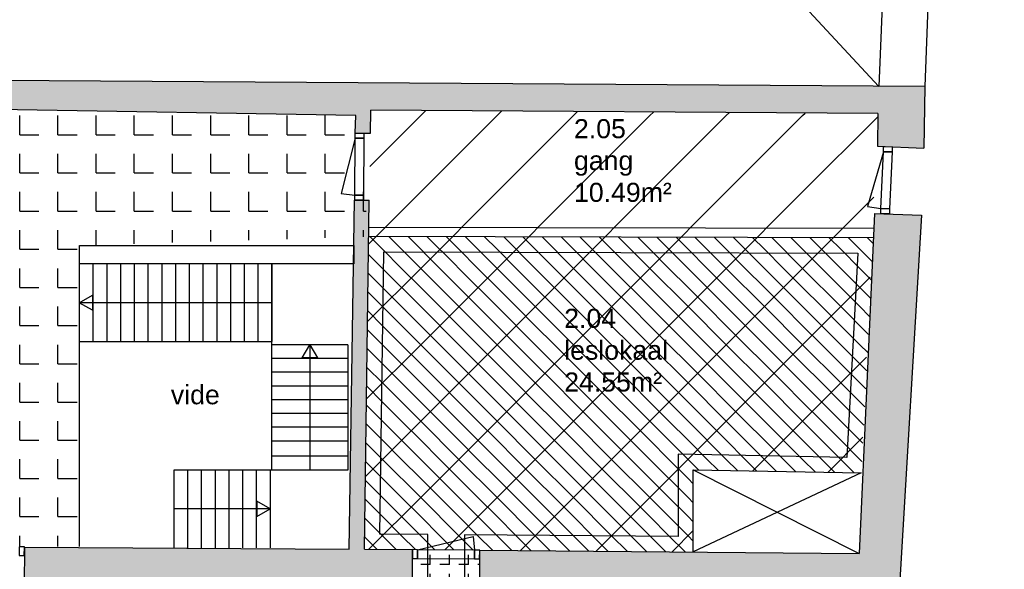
# Model space of a CAD drawing. Extents: x -9.8 to 14.6, y -7 to 44.3.
# Tile 4 of 5: x 1.7 to 14.6, y 3.1 to 10.3. Entities that reach past the tile are written whole.
import ezdxf
from ezdxf.enums import TextEntityAlignment as Align

# ---------------------------------------------------------------- set-up
doc = ezdxf.new("R2010")
doc.units = 0
doc.linetypes.add('STRICHPUNKT', pattern=[25.4, 12.7, -6.35, 0, -6.35])
doc.linetypes.add('VERDECKT', pattern=[9.525, 6.35, -3.175])
for name, color, linetype in [('XR$1$STANDARD', 7, 'CONTINUOUS'), ('XR$2$STANDARD', 7, 'CONTINUOUS'), ('XR$3$STANDARD', 7, 'CONTINUOUS'), ('XR$4$STANDARD', 7, 'CONTINUOUS')]:
    doc.layers.add(name, color=color, linetype=linetype)
doc.styles.add('ARIAL', font='ARIAL.TTF')

# ---------------------------------------------------------------- blocks, each defined once
blk = doc.blocks.new('PATROON_1')
at = {"layer": 'XR$3$STANDARD', "color": 7, "linetype": 'ByBlock'}
for p, q in [((7, 9), (7.067, 9.067)), ((8, 9), (8.061, 9.061)), ((9, 9), (9.054, 9.054)), ((10, 9), (10.047, 9.047)), ((11, 9), (11.041, 9.041)), ((12, 9), (12.034, 9.034)), ((6.721, 8.721), (7, 9)), ((7, 8), (8, 9)), ((8, 8), (9, 9)), ((9, 8), (10, 9)), ((10, 8), (11, 9)), ((11, 8), (12, 9)), ((12, 8), (12.981, 8.981)), ((6.336, 8.336), (6.721, 8.721)), ((6.321, 7.321), (7, 8)), ((7, 7), (8, 8)), ((8, 7), (9, 8)), ((9, 7), (10, 8)), ((10, 7), (11, 8)), ((11, 7), (12, 8)), ((12, 7), (12.933, 7.933)), ((6.307, 6.307), (7, 7)), ((7, 6), (8, 7)), ((8, 6), (9, 7)), ((9, 6), (10, 7)), ((10, 6), (11, 7)), ((11, 6), (12, 7)), ((12, 6), (12.885, 6.885)), ((6.292, 5.292), (7, 6)), ((7, 5), (8, 6)), ((8, 5), (9, 6)), ((9, 5), (10, 6)), ((10, 5), (11, 6)), ((11, 5), (12, 6)), ((12, 5), (12.837, 5.837)), ((6.277, 4.277), (7, 5)), ((7, 4), (8, 5)), ((8, 4), (9, 5)), ((9, 4), (10, 5)), ((10, 4), (11, 5)), ((11.348, 4.348), (12, 5)), ((12.33, 4.33), (12.789, 4.789)), ((6.323, 3.323), (7, 4)), ((7.315, 3.315), (8, 4)), ((8.307, 3.307), (9, 4)), ((9.299, 3.299), (10, 4)), ((10.291, 3.291), (10.569, 3.569))]:
    blk.add_line(p, q, dxfattribs=at)
blk = doc.blocks.new('PATROON_5')
at = {"layer": 'XR$4$STANDARD', "color": 7, "linetype": 'VERDECKT'}
for p, q in [((6.339, 7.411), (6.333, 7.417)), ((6.5, 7.25), (6.339, 7.411)), ((7, 7.25), (6.834, 7.416)), ((7.5, 7.25), (7.336, 7.414)), ((8, 7.25), (7.837, 7.413)), ((8.5, 7.25), (8.338, 7.412)), ((9, 7.25), (8.839, 7.411)), ((9.5, 7.25), (9.341, 7.409)), ((10, 7.25), (9.842, 7.408)), ((10.5, 7.25), (10.343, 7.407)), ((11, 7.25), (10.845, 7.405)), ((11.5, 7.25), (11.346, 7.404)), ((12, 7.25), (11.847, 7.403)), ((12.5, 7.25), (12.348, 7.402)), ((12.929, 7.321), (12.85, 7.4)), ((6.75, 7), (6.5, 7.25)), ((7.08, 7.17), (7, 7.25)), ((7.75, 7), (7.5, 7.25)), ((8.25, 7), (8, 7.25)), ((8.75, 7), (8.5, 7.25)), ((9.25, 7), (9, 7.25)), ((9.75, 7), (9.5, 7.25)), ((10.25, 7), (10, 7.25)), ((10.75, 7), (10.5, 7.25)), ((11.25, 7), (11, 7.25)), ((11.75, 7), (11.5, 7.25)), ((12.25, 7), (12, 7.25)), ((12.75, 7), (12.5, 7.25)), ((7.25, 7), (7.08, 7.17)), ((7, 6.75), (6.75, 7)), ((7.5, 6.75), (7.25, 7)), ((8, 6.75), (7.75, 7)), ((8.5, 6.75), (8.25, 7)), ((9, 6.75), (8.75, 7)), ((9.5, 6.75), (9.25, 7)), ((10, 6.75), (9.75, 7)), ((10.5, 6.75), (10.25, 7)), ((11, 6.75), (10.75, 7)), ((11.5, 6.75), (11.25, 7)), ((12, 6.75), (11.75, 7)), ((12.5, 6.75), (12.25, 7)), ((12.904, 6.846), (12.75, 7)), ((6.5, 6.75), (6.314, 6.936)), ((6.75, 6.5), (6.5, 6.75)), ((7.25, 6.5), (7, 6.75)), ((7.75, 6.5), (7.5, 6.75)), ((8.25, 6.5), (8, 6.75)), ((8.75, 6.5), (8.5, 6.75)), ((9.25, 6.5), (9, 6.75)), ((9.75, 6.5), (9.5, 6.75)), ((10.25, 6.5), (10, 6.75)), ((10.75, 6.5), (10.5, 6.75)), ((11.25, 6.5), (11, 6.75)), ((11.75, 6.5), (11.5, 6.75)), ((12.25, 6.5), (12, 6.75)), ((12.75, 6.5), (12.5, 6.75)), ((7, 6.25), (6.75, 6.5)), ((7.5, 6.25), (7.25, 6.5)), ((8, 6.25), (7.75, 6.5)), ((8.5, 6.25), (8.25, 6.5)), ((9, 6.25), (8.75, 6.5)), ((9.5, 6.25), (9.25, 6.5)), ((10, 6.25), (9.75, 6.5)), ((10.5, 6.25), (10.25, 6.5)), ((11, 6.25), (10.75, 6.5)), ((11.5, 6.25), (11.25, 6.5)), ((12, 6.25), (11.75, 6.5)), ((12.5, 6.25), (12.25, 6.5)), ((12.878, 6.372), (12.75, 6.5)), ((6.5, 6.25), (6.307, 6.443)), ((6.75, 6), (6.5, 6.25)), ((7.25, 6), (7, 6.25)), ((7.75, 6), (7.5, 6.25)), ((8.25, 6), (8, 6.25)), ((8.75, 6), (8.5, 6.25)), ((9.25, 6), (9, 6.25)), ((9.75, 6), (9.5, 6.25)), ((10.25, 6), (10, 6.25)), ((10.75, 6), (10.5, 6.25)), ((11.25, 6), (11, 6.25)), ((11.75, 6), (11.5, 6.25)), ((12.25, 6), (12, 6.25)), ((12.75, 6), (12.5, 6.25)), ((6.5, 5.75), (6.3, 5.95)), ((7, 5.75), (6.75, 6)), ((7.5, 5.75), (7.25, 6)), ((8, 5.75), (7.75, 6)), ((8.5, 5.75), (8.25, 6)), ((9, 5.75), (8.75, 6)), ((9.5, 5.75), (9.25, 6)), ((10, 5.75), (9.75, 6)), ((10.5, 5.75), (10.25, 6)), ((11, 5.75), (10.75, 6)), ((11.5, 5.75), (11.25, 6)), ((12, 5.75), (11.75, 6)), ((12.5, 5.75), (12.25, 6)), ((12.853, 5.897), (12.75, 6)), ((6.75, 5.5), (6.5, 5.75)), ((7.25, 5.5), (7, 5.75)), ((7.75, 5.5), (7.5, 5.75)), ((8.25, 5.5), (8, 5.75)), ((8.75, 5.5), (8.5, 5.75)), ((9.25, 5.5), (9, 5.75)), ((9.75, 5.5), (9.5, 5.75)), ((10.25, 5.5), (10, 5.75)), ((10.75, 5.5), (10.5, 5.75)), ((11.25, 5.5), (11, 5.75)), ((11.75, 5.5), (11.5, 5.75)), ((12.25, 5.5), (12, 5.75)), ((12.75, 5.5), (12.5, 5.75)), ((6.5, 5.25), (6.293, 5.457)), ((7, 5.25), (6.75, 5.5)), ((7.5, 5.25), (7.25, 5.5)), ((8, 5.25), (7.75, 5.5)), ((8.5, 5.25), (8.25, 5.5)), ((9, 5.25), (8.75, 5.5)), ((9.5, 5.25), (9.25, 5.5)), ((10, 5.25), (9.75, 5.5)), ((10.5, 5.25), (10.25, 5.5)), ((11, 5.25), (10.75, 5.5)), ((11.5, 5.25), (11.25, 5.5)), ((12, 5.25), (11.75, 5.5)), ((12.5, 5.25), (12.25, 5.5)), ((12.827, 5.423), (12.75, 5.5)), ((6.75, 5), (6.5, 5.25)), ((7.25, 5), (7, 5.25)), ((7.75, 5), (7.5, 5.25)), ((8.25, 5), (8, 5.25)), ((8.75, 5), (8.5, 5.25)), ((9.25, 5), (9, 5.25)), ((9.75, 5), (9.5, 5.25)), ((10.25, 5), (10, 5.25)), ((10.75, 5), (10.5, 5.25)), ((11.25, 5), (11, 5.25)), ((11.75, 5), (11.5, 5.25)), ((12.25, 5), (12, 5.25)), ((12.75, 5), (12.5, 5.25)), ((6.5, 4.75), (6.286, 4.964)), ((7, 4.75), (6.75, 5)), ((7.5, 4.75), (7.25, 5)), ((8, 4.75), (7.75, 5)), ((8.5, 4.75), (8.25, 5)), ((9, 4.75), (8.75, 5)), ((9.5, 4.75), (9.25, 5)), ((10, 4.75), (9.75, 5)), ((10.5, 4.75), (10.25, 5)), ((11, 4.75), (10.75, 5)), ((11.5, 4.75), (11.25, 5)), ((12, 4.75), (11.75, 5)), ((12.5, 4.75), (12.25, 5)), ((12.802, 4.948), (12.75, 5)), ((6.75, 4.5), (6.5, 4.75)), ((7.25, 4.5), (7, 4.75)), ((7.75, 4.5), (7.5, 4.75)), ((8.25, 4.5), (8, 4.75)), ((8.75, 4.5), (8.5, 4.75)), ((9.25, 4.5), (9, 4.75)), ((9.75, 4.5), (9.5, 4.75)), ((10.25, 4.5), (10, 4.75)), ((10.75, 4.5), (10.5, 4.75)), ((11.25, 4.5), (11, 4.75)), ((11.75, 4.5), (11.5, 4.75)), ((12.25, 4.5), (12, 4.75)), ((12.75, 4.5), (12.5, 4.75)), ((6.5, 4.25), (6.279, 4.471)), ((7, 4.25), (6.75, 4.5)), ((7.5, 4.25), (7.25, 4.5)), ((8, 4.25), (7.75, 4.5)), ((8.5, 4.25), (8.25, 4.5)), ((9, 4.25), (8.75, 4.5)), ((9.5, 4.25), (9.25, 4.5)), ((10, 4.25), (9.75, 4.5)), ((10.5, 4.25), (10.25, 4.5)), ((10.893, 4.357), (10.75, 4.5)), ((11.403, 4.347), (11.25, 4.5)), ((11.912, 4.338), (11.75, 4.5)), ((12.422, 4.328), (12.25, 4.5)), ((12.776, 4.474), (12.75, 4.5)), ((6.75, 4), (6.5, 4.25)), ((7.25, 4), (7, 4.25)), ((7.75, 4), (7.5, 4.25)), ((8.25, 4), (8, 4.25)), ((8.75, 4), (8.5, 4.25)), ((9.25, 4), (9, 4.25)), ((9.75, 4), (9.5, 4.25)), ((10.25, 4), (10, 4.25)), ((10.569, 4.181), (10.5, 4.25)), ((7, 3.75), (6.75, 4)), ((7.5, 3.75), (7.25, 4)), ((8, 3.75), (7.75, 4)), ((8.5, 3.75), (8.25, 4)), ((9, 3.75), (8.75, 4)), ((9.5, 3.75), (9.25, 4)), ((10, 3.75), (9.75, 4)), ((10.5, 3.75), (10.25, 4)), ((6.5, 3.75), (6.272, 3.978)), ((6.75, 3.5), (6.5, 3.75)), ((7.25, 3.5), (7, 3.75)), ((7.75, 3.5), (7.5, 3.75)), ((8.25, 3.5), (8, 3.75)), ((8.75, 3.5), (8.5, 3.75)), ((9.25, 3.5), (9, 3.75)), ((9.75, 3.5), (9.5, 3.75)), ((10.25, 3.5), (10, 3.75)), ((10.569, 3.681), (10.5, 3.75)), ((6.428, 3.322), (6.265, 3.485)), ((6.932, 3.318), (6.75, 3.5)), ((7.436, 3.314), (7.25, 3.5)), ((7.94, 3.31), (7.75, 3.5)), ((8.444, 3.306), (8.25, 3.5)), ((8.948, 3.302), (8.75, 3.5)), ((9.452, 3.298), (9.25, 3.5)), ((9.956, 3.294), (9.75, 3.5)), ((10.461, 3.289), (10.25, 3.5))]:
    blk.add_line(p, q, dxfattribs=at)
at = {"layer": 'XR$4$STANDARD', "color": 7, "linetype": 'ByBlock'}
for p, q in [((6.71, 7.29), (6.584, 7.416)), ((7.451, 7.049), (7.085, 7.415)), ((8, 7), (7.586, 7.414)), ((8.5, 7), (8.088, 7.412)), ((9, 7), (8.589, 7.411)), ((9.5, 7), (9.09, 7.41)), ((10, 7), (9.591, 7.409)), ((10.5, 7), (10.093, 7.407)), ((11, 7), (10.594, 7.406)), ((11.5, 7), (11.095, 7.405)), ((12, 7), (11.596, 7.404)), ((12.5, 7), (12.098, 7.402)), ((12.916, 7.084), (12.599, 7.401)), ((7, 7), (6.71, 7.29)), ((6.5, 7), (6.318, 7.182)), ((7, 6.5), (6.5, 7)), ((7.5, 6.5), (7, 7)), ((7.5, 7), (7.451, 7.049)), ((8, 6.5), (7.5, 7)), ((8.5, 6.5), (8, 7)), ((9, 6.5), (8.5, 7)), ((9.5, 6.5), (9, 7)), ((10, 6.5), (9.5, 7)), ((10.5, 6.5), (10, 7)), ((11, 6.5), (10.5, 7)), ((11.5, 6.5), (11, 7)), ((12, 6.5), (11.5, 7)), ((12.5, 6.5), (12, 7)), ((12.891, 6.609), (12.5, 7)), ((6.5, 6.5), (6.311, 6.689)), ((7, 6), (6.5, 6.5)), ((7.5, 6), (7, 6.5)), ((8, 6), (7.5, 6.5)), ((8.5, 6), (8, 6.5)), ((9, 6), (8.5, 6.5)), ((9.5, 6), (9, 6.5)), ((10, 6), (9.5, 6.5)), ((10.5, 6), (10, 6.5)), ((11, 6), (10.5, 6.5)), ((11.5, 6), (11, 6.5)), ((12, 6), (11.5, 6.5)), ((12.5, 6), (12, 6.5)), ((12.865, 6.135), (12.5, 6.5)), ((6.5, 6), (6.304, 6.196)), ((7, 5.5), (6.5, 6)), ((7.5, 5.5), (7, 6)), ((8, 5.5), (7.5, 6)), ((8.5, 5.5), (8, 6)), ((9, 5.5), (8.5, 6)), ((9.5, 5.5), (9, 6)), ((10, 5.5), (9.5, 6)), ((10.5, 5.5), (10, 6)), ((11, 5.5), (10.5, 6)), ((11.5, 5.5), (11, 6)), ((12, 5.5), (11.5, 6)), ((12.5, 5.5), (12, 6)), ((12.84, 5.66), (12.5, 6)), ((6.5, 5.5), (6.297, 5.703)), ((7, 5), (6.5, 5.5)), ((7.5, 5), (7, 5.5)), ((8, 5), (7.5, 5.5)), ((8.5, 5), (8, 5.5)), ((9, 5), (8.5, 5.5)), ((9.5, 5), (9, 5.5)), ((10, 5), (9.5, 5.5)), ((10.5, 5), (10, 5.5)), ((11, 5), (10.5, 5.5)), ((11.5, 5), (11, 5.5)), ((12, 5), (11.5, 5.5)), ((12.5, 5), (12, 5.5)), ((12.814, 5.186), (12.5, 5.5)), ((6.5, 5), (6.29, 5.21)), ((7, 4.5), (6.5, 5)), ((7.5, 4.5), (7, 5)), ((8, 4.5), (7.5, 5)), ((8.5, 4.5), (8, 5)), ((9, 4.5), (8.5, 5)), ((9.5, 4.5), (9, 5)), ((10, 4.5), (9.5, 5)), ((10.5, 4.5), (10, 5)), ((11, 4.5), (10.5, 5)), ((11.5, 4.5), (11, 5)), ((12, 4.5), (11.5, 5)), ((12.5, 4.5), (12, 5)), ((12.789, 4.711), (12.5, 5)), ((6.5, 4.5), (6.283, 4.717)), ((7, 4), (6.5, 4.5)), ((7.5, 4), (7, 4.5)), ((8, 4), (7.5, 4.5)), ((8.5, 4), (8, 4.5)), ((9, 4), (8.5, 4.5)), ((9.5, 4), (9, 4.5)), ((10, 4), (9.5, 4.5)), ((10.5, 4), (10, 4.5)), ((10.639, 4.361), (10.5, 4.5)), ((11.148, 4.352), (11, 4.5)), ((11.658, 4.342), (11.5, 4.5)), ((12.167, 4.333), (12, 4.5)), ((12.676, 4.324), (12.5, 4.5)), ((6.5, 4), (6.276, 4.224)), ((7, 3.5), (6.5, 4)), ((7.5, 3.5), (7, 4)), ((8, 3.5), (7.5, 4)), ((8.5, 3.5), (8, 4)), ((9, 3.5), (8.5, 4)), ((9.5, 3.5), (9, 4)), ((10, 3.5), (9.5, 4)), ((10.5, 3.5), (10, 4)), ((10.569, 3.931), (10.5, 4)), ((6.5, 3.5), (6.269, 3.731)), ((6.68, 3.32), (6.5, 3.5)), ((7.184, 3.316), (7, 3.5)), ((7.688, 3.312), (7.5, 3.5)), ((8.192, 3.308), (8, 3.5)), ((8.696, 3.304), (8.5, 3.5)), ((9.2, 3.3), (9, 3.5)), ((9.704, 3.296), (9.5, 3.5)), ((10.209, 3.291), (10, 3.5)), ((10.569, 3.431), (10.5, 3.5))]:
    blk.add_line(p, q, dxfattribs=at)

msp = doc.modelspace()

# ---------------------------------------------------------------- hatches: boundary and pattern name
at = {"layer": 'XR$2$STANDARD', "linetype": 'ByBlock'}
h = msp.add_hatch(color=250, dxfattribs=at)
h.dxf.hatch_style = 2
h.paths.add_polyline_path([(-1.895, 9.15), (-1.898, 8.632), (-1.717, 8.632), (-1.715, 9.132), (6.153, 9.002), (6.142, 8.772), (6.342, 8.772), (6.347, 9.072), (12.983, 9.028), (12.98, 8.598), (13.06, 8.595), (13.174, 8.591), (13.174, 8.591), (13.589, 8.575), (13.6, 9.379), (-8.457, 9.525), (-9.795, -3.188), (-1.859, -3.176), (-1.858, -3.483), (4.477, -3.524), (4.479, -3.223), (12.941, -3.302), (12.972, -2.518), (12.486, -2.497), (12.466, -2.997), (4.358, -2.934), (4.359, -3.186), (-1.697, -3.136), (-1.693, -2.877), (-9.414, -2.895), (-8.865, 2.897), (-8.157, 2.893), (-8.154, 3.382), (-8.157, 3.382), (-8.664, 3.383), (-8.093, 9.065)])
h = msp.add_hatch(color=250, dxfattribs=at)
h.dxf.hatch_style = 2
h.paths.add_polyline_path([(-1.898, 7.618), (-1.898, 8.632), (-1.934, 3.371), (-7.143, 3.386), (-7.147, 2.894), (-7.143, 2.894), (12.88, 2.784), (12.521, -1.618), (13.007, -1.638), (13.556, 7.696), (12.943, 7.719), (12.74, 3.266), (7.777, 3.31), (7.773, 2.812), (6.889, 2.819), (6.893, 3.318), (6.263, 3.324), (6.327, 7.892), (6.135, 7.892), (6.124, 7.18), (6.124, 7.06), (6.122, 7.06), (6.063, 3.325), (1.811, 3.35), (1.807, 2.845), (0.927, 2.85), (0.931, 3.355), (-1.738, 3.37), (-1.734, 4.37), (-1.738, 4.37), (-1.738, 4.91), (-1.732, 4.91), (-1.721, 7.618)])
at = {"layer": 'XR$3$STANDARD', "linetype": 'ByBlock'}
h = msp.add_hatch(dxfattribs=at)
h.set_pattern_fill('PATROON_NA', scale=0.25, style=0, pattern_type=2)
h.set_pattern_definition([(0, (0.25, 0.25), (0.5, 0.5), [0.25, -0.25]), (90, (0.25, 0.25), (0.5, 0.5), [0.25, -0.25])])
h.paths.add_polyline_path([(-1.715, 9.132), (-1.738, 4.91), (-1.738, 3.37), (0.262, 3.37), (2.529, 3.358), (2.533, 7.3), (6.321, 7.417), (6.153, 9.002)], flags=0)
at = {"layer": 'XR$4$STANDARD', "linetype": 'ByBlock'}
h = msp.add_hatch(dxfattribs=at)
h.set_pattern_fill('PATROON_NA', scale=0.125, angle=90, style=0, pattern_type=2)
h.set_pattern_definition([(90, (-0.125, 0.125), (-0.25, 0.25), [0.125, -0.125]), (180, (-0.125, 0.125), (-0.25, 0.25), [0.125, -0.125])])
h.paths.add_polyline_path([(6.893, 3.318), (6.893, 2.812), (7.773, 2.812), (7.773, 3.318)], flags=0)

# ---------------------------------------------------------------- linework, layer by layer
at = {"layer": 'XR$1$STANDARD', "color": 240, "linetype": 'ByBlock'}
for p, q in [((14.641, 37.152), (13.6, 9.379)), ((14.161, 37.01), (12.998, 9.383)), ((10.142, 12.456), (12.998, 9.383)), ((6.142, 8.705), (5.959, 7.982)), ((13.058, 8.528), (12.85, 7.812)), ((5.959, 7.982), (6.136, 7.959)), ((12.85, 7.812), (13.025, 7.783)), ((12.934, 7.52), (6.322, 7.537)), ((12.933, 7.4), (6.321, 7.417)), ((2.529, 7.06), (2.529, 6.042)), ((2.709, 7.06), (2.709, 6.042)), ((2.889, 7.06), (2.889, 6.042)), ((3.069, 7.06), (3.069, 6.042)), ((3.249, 7.06), (3.249, 6.042)), ((3.429, 7.06), (3.429, 6.042)), ((3.609, 7.06), (3.609, 6.042)), ((5.049, 7.06), (3.789, 7.06)), ((3.789, 7.06), (3.789, 6.042)), ((3.969, 7.06), (3.969, 6.042)), ((4.149, 7.06), (4.149, 6.042)), ((4.329, 7.06), (4.329, 6.042)), ((4.509, 7.06), (4.509, 6.042)), ((4.689, 7.06), (4.689, 6.042)), ((4.869, 7.06), (4.869, 6.042)), ((5.049, 7.06), (5.049, 6.042)), ((5.049, 6.042), (5.049, 7.06)), ((2.529, 6.551), (2.702, 6.651)), ((2.702, 6.651), (2.702, 6.451)), ((5.049, 6.551), (2.529, 6.551)), ((2.702, 6.451), (2.529, 6.551)), ((2.529, 6.042), (5.049, 6.042)), ((5.049, 4.36), (5.049, 6.042)), ((6.048, 6), (5.049, 6)), ((5.448, 5.827), (5.548, 6)), ((5.548, 6), (5.548, 4.36)), ((5.548, 6), (5.648, 5.827)), ((6.048, 6), (6.048, 4.36)), ((6.048, 5.82), (5.049, 5.82)), ((5.648, 5.827), (5.448, 5.827)), ((6.048, 5.64), (5.049, 5.64)), ((6.048, 5.46), (5.049, 5.46)), ((6.048, 5.28), (5.049, 5.28)), ((6.048, 5.1), (5.049, 5.1)), ((6.048, 4.92), (5.049, 4.92)), ((6.048, 4.74), (5.049, 4.74)), ((6.048, 4.54), (5.049, 4.54)), ((5.049, 4.36), (3.768, 4.36)), ((3.768, 4.36), (3.768, 3.346)), ((3.948, 4.36), (3.948, 3.342)), ((4.128, 4.36), (4.128, 3.342)), ((4.308, 4.36), (4.308, 3.342)), ((4.488, 4.36), (4.488, 3.342)), ((4.668, 4.36), (4.668, 3.342)), ((4.848, 4.36), (4.848, 3.342)), ((5.028, 4.36), (5.028, 3.342)), ((6.048, 4.36), (5.049, 4.36)), ((5.028, 3.851), (4.855, 3.951)), ((4.855, 3.951), (4.855, 3.751)), ((5.028, 3.851), (3.768, 3.851)), ((4.855, 3.751), (5.028, 3.851)), ((6.96, 3.317), (7.685, 3.49)), ((7.685, 3.49), (7.706, 3.313))]:
    msp.add_line(p, q, dxfattribs=at)
at = {"layer": 'XR$1$STANDARD', "color": 100, "linetype": 'ByBlock'}
for p, q in [((13.6, 9.379), (-8.457, 9.525)), ((13.6, 9.379), (13.589, 8.575)), ((6.153, 9.002), (-1.715, 9.132)), ((6.342, 8.772), (6.347, 9.072)), ((12.983, 9.028), (6.347, 9.072)), ((12.983, 9.028), (12.98, 8.598)), ((6.142, 8.772), (6.153, 9.002)), ((6.142, 8.772), (6.342, 8.772)), ((12.98, 8.598), (13.589, 8.575)), ((6.063, 3.325), (6.135, 7.892)), ((6.135, 7.892), (6.327, 7.892)), ((6.263, 3.324), (6.327, 7.892)), ((12.943, 7.719), (12.74, 3.266)), ((12.943, 7.719), (13.556, 7.696)), ((13.556, 7.696), (13.007, -1.638)), ((1.811, 3.35), (1.807, 2.845)), ((1.811, 3.35), (6.063, 3.325)), ((6.263, 3.324), (6.893, 3.318)), ((6.893, 2.817), (6.893, 3.318)), ((7.773, 2.812), (7.773, 3.31)), ((7.773, 3.31), (12.74, 3.266))]:
    msp.add_line(p, q, dxfattribs=at)
at = {"layer": 'XR$1$STANDARD', "color": 7, "linetype": 'ByBlock'}
for p, q in [((2.529, 6.042), (2.529, 3.358)), ((10.569, 3.289), (10.569, 4.363)), ((10.569, 4.363), (12.768, 4.322)), ((10.569, 4.363), (12.74, 3.266)), ((12.768, 4.322), (10.569, 3.289))]:
    msp.add_line(p, q, dxfattribs=at)
at = {"layer": 'XR$1$STANDARD', "color": 240, "linetype": 'ByBlock'}
for points in [[(6.142, 8.705), (6.142, 8.772), (6.256, 8.772), (6.256, 8.705), (6.142, 8.705)], [(6.136, 7.959), (6.142, 8.705), (6.256, 8.705), (6.25, 7.959), (6.136, 7.959)], [(13.025, 7.783), (13.058, 8.528), (13.172, 8.524), (13.139, 7.779), (13.025, 7.783)], [(13.058, 8.528), (13.06, 8.595), (13.174, 8.591), (13.172, 8.524), (13.058, 8.528)], [(6.136, 7.892), (6.136, 7.959), (6.25, 7.959), (6.25, 7.892), (6.136, 7.892)], [(13.023, 7.716), (13.025, 7.783), (13.139, 7.779), (13.137, 7.712), (13.023, 7.716)], [(1.811, 3.354), (1.744, 3.354), (1.743, 3.24), (1.81, 3.24), (1.811, 3.354)], [(6.96, 3.317), (6.893, 3.318), (6.892, 3.204), (6.959, 3.203), (6.96, 3.317)], [(7.706, 3.313), (6.96, 3.317), (6.959, 3.203), (7.705, 3.199), (7.706, 3.313)], [(7.773, 3.312), (7.706, 3.313), (7.705, 3.199), (7.772, 3.198), (7.773, 3.312)]]:
    msp.add_lwpolyline(points, close=True, dxfattribs=at)
at = {"layer": 'XR$1$STANDARD', "color": 7, "linetype": 'ByBlock'}
msp.add_lwpolyline([(2.533, 7.06), (2.533, 7.3), (6.124, 7.3), (6.124, 7.06), (2.533, 7.06)], close=True, dxfattribs=at)
at = {"layer": 'XR$4$STANDARD', "color": 4, "linetype": 'STRICHPUNKT'}
for points in [[(6.466, 3.522), (6.518, 7.216), (12.722, 7.201), (12.579, 4.526), (10.369, 4.566), (10.369, 3.49), (7.573, 3.51), (7.573, 2.612)], [(7.093, 2.617), (7.093, 3.518), (6.466, 3.522)]]:
    msp.add_lwpolyline(points, dxfattribs=at)

# ---------------------------------------------------------------- block references
at = {"layer": 'XR$3$STANDARD', "color": 7, "linetype": 'ByBlock'}
msp.add_blockref('PATROON_1', (0, 0), dxfattribs=at)
at = {"layer": 'XR$4$STANDARD', "color": 7, "linetype": 'ByBlock'}
msp.add_blockref('PATROON_5', (0, 0), dxfattribs=at)

# ---------------------------------------------------------------- texts
at = {"layer": 'XR$1$STANDARD', "color": 7, "linetype": 'ByBlock', "style": 'ARIAL'}
msp.add_text('vide', height=0.25, dxfattribs=at).set_placement((3.729, 5.221), (4.37, 5.221), align=Align.FIT)
at = {"layer": 'XR$1$STANDARD', "color": 7, "linetype": 'ByBlock', "char_height": 0.25, "attachment_point": 1, "style": 'ARIAL'}
for s, insert, width in [('2.05\\Pgang\\P10.49m²', (9.007, 8.954), 1.35), ('2.04\\Pleslokaal\\P24.55m²', (8.879, 6.471), 1.7)]:
    msp.add_mtext(s, dxfattribs=dict(at, insert=insert, width=width))

doc.saveas('drawing.dxf')
